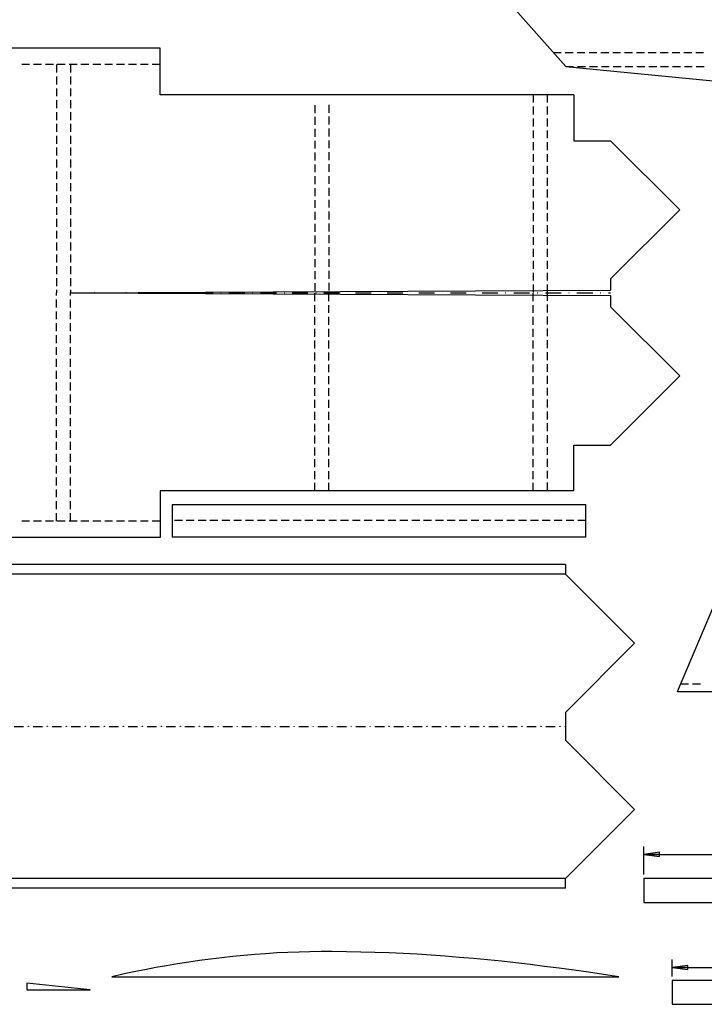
# Model space of a CAD drawing. Header units: feet. Extents: x 165 to 14477, y 395 to 10932.
# Tile 2 of 5: x 4717 to 8323, y 395 to 5584. Entities that reach past the tile are written whole.
import ezdxf

# ---------------------------------------------------------------- set-up
doc = ezdxf.new("R2010")
doc.units = ezdxf.units.FT
doc.header["$MEASUREMENT"] = 0

msp = doc.modelspace()

# ---------------------------------------------------------------- linework, layer by layer
at = {"color": 7}
for p, q in [((7009.8, 5995.7), (7593.3, 5338.3)), ((5456.7, 5433.9), (3238.4, 5433.9)), ((5456.7, 5188.8), (5456.7, 5433.9)), ((7593.3, 5338.3), (9386.5, 5162.7)), ((7636.1, 5188.8), (5456.7, 5188.8)), ((7636.1, 5188.8), (7636.1, 4946.5)), ((7636.1, 4946.5), (7668.9, 4946.5)), ((7668.9, 4946.5), (7829.5, 4946.5)), ((7829.5, 4946.5), (8195.1, 4582.6)), ((7829.5, 4218), (8195.1, 4582.6)), ((7829.5, 4218), (7829.5, 4159.1)), ((4985.5, 4144.7), (7829.5, 4159.1)), ((8181.8, 2044.2), (9092.5, 4192.5)), ((4985.5, 4144.7), (5068.8, 4144.7)), ((4985.5, 4144.7), (7829.5, 4130.8)), ((5110, 4145.2), (5111.1, 4145.2)), ((5110, 4144.1), (5110, 4145.2)), ((5111.1, 4144.1), (5110, 4144.1)), ((5111.1, 4145.2), (5111.1, 4144.1)), ((5152.2, 4144.7), (5235.5, 4144.7)), ((5276.7, 4145.2), (5277.8, 4145.2)), ((5276.7, 4144.1), (5276.7, 4145.2)), ((5277.8, 4144.1), (5276.7, 4144.1)), ((5277.8, 4145.2), (5277.8, 4144.1)), ((5318.9, 4144.7), (5402.3, 4144.7)), ((5443.4, 4145.2), (5444.5, 4145.2)), ((5443.4, 4144.1), (5443.4, 4145.2)), ((5444.5, 4144.1), (5443.4, 4144.1)), ((5444.5, 4145.2), (5444.5, 4144.1)), ((5485.6, 4144.7), (5569, 4144.7)), ((5610.1, 4145.2), (5611.2, 4145.2)), ((5610.1, 4144.1), (5610.1, 4145.2)), ((5611.2, 4144.1), (5610.1, 4144.1)), ((5611.2, 4145.2), (5611.2, 4144.1)), ((5652.3, 4144.7), (5735.7, 4144.7)), ((5776.8, 4145.2), (5777.9, 4145.2)), ((5776.8, 4144.1), (5776.8, 4145.2)), ((5777.9, 4144.1), (5776.8, 4144.1)), ((5777.9, 4145.2), (5777.9, 4144.1)), ((5819, 4144.7), (5902.4, 4144.7)), ((5943.5, 4145.2), (5944.6, 4145.2)), ((5943.5, 4144.1), (5943.5, 4145.2)), ((5944.6, 4144.1), (5943.5, 4144.1)), ((5944.6, 4145.2), (5944.6, 4144.1)), ((5985.7, 4144.7), (6069.1, 4144.7)), ((6110.2, 4145.2), (6111.3, 4145.2)), ((6110.2, 4144.1), (6110.2, 4145.2)), ((6111.3, 4144.1), (6110.2, 4144.1)), ((6111.3, 4145.2), (6111.3, 4144.1)), ((6152.4, 4144.7), (6235.8, 4144.7)), ((6276.9, 4145.2), (6278, 4145.2)), ((6276.9, 4144.1), (6276.9, 4145.2)), ((6278, 4144.1), (6276.9, 4144.1)), ((6278, 4145.2), (6278, 4144.1)), ((6319.1, 4144.7), (6402.5, 4144.7)), ((6443.6, 4145.2), (6444.7, 4145.2)), ((6443.6, 4144.1), (6443.6, 4145.2)), ((6444.7, 4144.1), (6443.6, 4144.1)), ((6444.7, 4145.2), (6444.7, 4144.1)), ((6485.8, 4144.7), (6569.2, 4144.7)), ((6610.3, 4145.2), (6611.4, 4145.2)), ((6610.3, 4144.1), (6610.3, 4145.2)), ((6611.4, 4144.1), (6610.3, 4144.1)), ((6611.4, 4145.2), (6611.4, 4144.1)), ((6652.5, 4144.7), (6735.9, 4144.7)), ((6777, 4145.2), (6778.1, 4145.2)), ((6777, 4144.1), (6777, 4145.2)), ((6778.1, 4144.1), (6777, 4144.1)), ((6778.1, 4145.2), (6778.1, 4144.1)), ((6819.2, 4144.7), (6902.6, 4144.7)), ((6943.7, 4145.2), (6944.8, 4145.2)), ((6943.7, 4144.1), (6943.7, 4145.2)), ((6944.8, 4144.1), (6943.7, 4144.1)), ((6944.8, 4145.2), (6944.8, 4144.1)), ((6985.9, 4144.7), (7069.3, 4144.7)), ((7110.4, 4145.2), (7111.5, 4145.2)), ((7110.4, 4144.1), (7110.4, 4145.2)), ((7111.5, 4144.1), (7110.4, 4144.1)), ((7111.5, 4145.2), (7111.5, 4144.1)), ((7152.6, 4144.7), (7236, 4144.7)), ((7277.1, 4145.2), (7278.2, 4145.2)), ((7277.1, 4144.1), (7277.1, 4145.2)), ((7278.2, 4144.1), (7277.1, 4144.1)), ((7278.2, 4145.2), (7278.2, 4144.1)), ((7319.4, 4144.7), (7402.7, 4144.7)), ((7443.8, 4145.2), (7444.9, 4145.2)), ((7443.8, 4144.1), (7443.8, 4145.2)), ((7444.9, 4144.1), (7443.8, 4144.1)), ((7444.9, 4145.2), (7444.9, 4144.1)), ((7486.1, 4144.7), (7569.4, 4144.7)), ((7610.5, 4145.2), (7611.6, 4145.2)), ((7610.5, 4144.1), (7610.5, 4145.2)), ((7611.6, 4144.1), (7610.5, 4144.1)), ((7611.6, 4145.2), (7611.6, 4144.1)), ((7652.8, 4144.7), (7736.1, 4144.7)), ((7777.2, 4145.2), (7778.3, 4145.2)), ((7777.2, 4144.1), (7777.2, 4145.2)), ((7778.3, 4144.1), (7777.2, 4144.1)), ((7778.3, 4145.2), (7778.3, 4144.1)), ((7819.5, 4144.7), (7829.5, 4144.7)), ((7829.5, 4130.8), (7829.5, 4071.3)), ((7829.5, 4071.3), (8195.1, 3707.4)), ((7829.5, 3342.8), (8195.1, 3707.4)), ((7636.1, 3342.8), (7668.9, 3342.8)), ((7636.1, 3101.1), (7636.1, 3342.8)), ((7668.9, 3342.8), (7829.5, 3342.8)), ((5456.7, 3101.1), (5456.7, 2856)), ((7636.1, 3101.1), (5456.7, 3101.1)), ((5520.1, 3029.4), (5520.1, 2857.7)), ((5520.1, 3029.4), (7699.4, 3029.4)), ((7699.4, 2857.7), (7699.4, 3029.4)), ((5456.7, 2856), (3238.4, 2856)), ((7699.4, 2857.7), (5520.1, 2857.7)), ((7591.6, 2712.7), (1011.3, 2712.7)), ((7591.6, 2712.7), (7591.6, 2662.7)), ((7591.6, 2662.7), (7955.6, 2298.1)), ((7591.6, 1933.6), (7955.6, 2298.1)), ((8181.8, 2044.2), (8681.3, 2044.2)), ((7591.6, 1933.6), (7591.6, 1786.9)), ((7591.6, 1786.9), (7955.6, 1422.4)), ((7591.6, 1057.9), (7955.6, 1422.4)), ((8004.5, 1080.1), (8004.5, 1227.4)), ((8087.9, 1196.8), (8004.5, 1185.7)), ((8087.9, 1196.8), (8004.5, 1185.7)), ((8087.9, 1175.1), (8087.9, 1196.8)), ((8087.9, 1175.1), (8087.9, 1196.8)), ((8087.9, 1185.7), (8004.5, 1185.7)), ((8004.5, 1185.7), (8087.9, 1175.1)), ((8004.5, 1185.7), (8087.9, 1185.7)), ((8004.5, 1185.7), (8087.9, 1175.1)), ((8087.9, 1185.7), (8614.1, 1185.7)), ((8087.9, 1185.7), (8087.9, 1185.7)), ((7591.6, 1007.9), (7591.6, 1057.9)), ((7591.6, 1007.9), (1011.3, 1007.9)), ((5665.1, 626.1), (5607.3, 617.8)), ((5722.9, 633.9), (5665.1, 626.1)), ((5781.2, 641.1), (5722.9, 633.9)), ((5839, 647.2), (5781.2, 641.1)), ((5897.4, 652.8), (5839, 647.2)), ((5955.7, 657.8), (5897.4, 652.8)), ((6013.5, 662.2), (5955.7, 657.8)), ((6071.8, 666.1), (6013.5, 662.2)), ((6130.2, 668.9), (6071.8, 666.1)), ((6188.5, 671.1), (6130.2, 668.9)), ((6246.3, 672.8), (6188.5, 671.1)), ((6304.7, 673.3), (6246.3, 672.8)), ((6363, 673.3), (6304.7, 673.3)), ((6438.6, 672.2), (6363, 673.3)), ((6513.6, 671.1), (6438.6, 672.2)), ((6588.6, 668.9), (6513.6, 671.1)), ((6663.1, 666.1), (6588.6, 668.9)), ((6737, 662.8), (6663.1, 666.1)), ((6811.5, 658.9), (6737, 662.8)), ((6885.4, 653.9), (6811.5, 658.9)), ((6958.7, 648.9), (6885.4, 653.9)), ((7032.6, 642.8), (6958.7, 648.9)), ((7107.1, 636.7), (7032.6, 642.8)), ((7181, 629.4), (7107.1, 636.7)), ((7256, 622.2), (7181, 629.4)), ((8154, 542.8), (8154, 631.7)), ((5375.6, 577.8), (5318.3, 566.1)), ((5433.4, 588.9), (5375.6, 577.8)), ((5491.2, 598.9), (5433.4, 588.9)), ((5549, 608.9), (5491.2, 598.9)), ((5607.3, 617.8), (5549, 608.9)), ((7331, 613.9), (7256, 622.2)), ((7406, 605), (7331, 613.9)), ((7482.2, 595.5), (7406, 605)), ((7558.9, 586.1), (7482.2, 595.5)), ((7636.1, 575.5), (7558.9, 586.1)), ((7713.9, 564.4), (7636.1, 575.5)), ((8237.3, 600.5), (8154, 590)), ((8237.3, 600.5), (8154, 590)), ((8237.3, 590), (8154, 590)), ((8154, 590), (8237.3, 578.9)), ((8154, 590), (8237.3, 590)), ((8154, 590), (8237.3, 578.9)), ((8237.3, 578.9), (8237.3, 600.5)), ((8237.3, 578.9), (8237.3, 600.5)), ((8237.3, 590), (8898.6, 590)), ((8237.3, 590), (8237.3, 590)), ((5260.6, 553.9), (5203.3, 541.1)), ((5203.3, 541.1), (7872.8, 541.1)), ((5318.3, 566.1), (5260.6, 553.9)), ((7792.8, 553.3), (7713.9, 564.4)), ((7872.8, 541.1), (7792.8, 553.3)), ((5087.7, 471.1), (4754.9, 506.6)), ((4754.9, 506.6), (4754.9, 471.1)), ((4754.9, 471.1), (5087.7, 471.1))]:
    msp.add_line(p, q, dxfattribs=at)
at = {"color": 5}
for p, q in [((7528.3, 5411.6), (7570, 5411.6)), ((7591.1, 5411.6), (7632.8, 5411.6)), ((7653.3, 5411.6), (7695, 5411.6)), ((7716.1, 5411.6), (7757.8, 5411.6)), ((7778.3, 5411.6), (7820, 5411.6)), ((7841.1, 5411.6), (7882.8, 5411.6)), ((7903.4, 5411.6), (7945.1, 5411.6)), ((7966.2, 5411.6), (8007.8, 5411.6)), ((8028.4, 5411.6), (8070.1, 5411.6)), ((8091.2, 5411.6), (8132.9, 5411.6)), ((8153.4, 5411.6), (8195.1, 5411.6)), ((8216.2, 5411.6), (8257.9, 5411.6)), ((8278.5, 5411.6), (8320.1, 5411.6)), ((7593.3, 5338.3), (7635, 5338.3)), ((7656.1, 5338.3), (7697.8, 5338.3)), ((7718.3, 5338.3), (7760, 5338.3)), ((7781.1, 5338.3), (7822.8, 5338.3)), ((7843.4, 5338.3), (7885, 5338.3)), ((7906.2, 5338.3), (7947.8, 5338.3)), ((7968.4, 5338.3), (8010.1, 5338.3)), ((8031.2, 5338.3), (8072.9, 5338.3)), ((8093.4, 5338.3), (8135.1, 5338.3)), ((8156.2, 5338.3), (8197.9, 5338.3)), ((8218.4, 5338.3), (8260.1, 5338.3)), ((8281.2, 5338.3), (8322.9, 5338.3)), ((4687.6, 1860.3), (4737.7, 1860.3)), ((4762.1, 1860.8), (4763.2, 1860.8)), ((4762.1, 1859.7), (4762.1, 1860.8)), ((4763.2, 1859.7), (4762.1, 1859.7)), ((4763.2, 1860.8), (4763.2, 1859.7)), ((4787.7, 1860.3), (4837.7, 1860.3)), ((4862.1, 1860.8), (4863.2, 1860.8)), ((4862.1, 1859.7), (4862.1, 1860.8)), ((4863.2, 1859.7), (4862.1, 1859.7)), ((4863.2, 1860.8), (4863.2, 1859.7)), ((4887.7, 1860.3), (4937.7, 1860.3)), ((4962.2, 1860.8), (4963.3, 1860.8)), ((4962.2, 1859.7), (4962.2, 1860.8)), ((4963.3, 1859.7), (4962.2, 1859.7)), ((4963.3, 1860.8), (4963.3, 1859.7)), ((4987.7, 1860.3), (5037.7, 1860.3)), ((5062.2, 1860.8), (5063.3, 1860.8)), ((5062.2, 1859.7), (5062.2, 1860.8)), ((5063.3, 1859.7), (5062.2, 1859.7)), ((5063.3, 1860.8), (5063.3, 1859.7)), ((5087.7, 1860.3), (5137.7, 1860.3)), ((5162.2, 1860.8), (5163.3, 1860.8)), ((5162.2, 1859.7), (5162.2, 1860.8)), ((5163.3, 1859.7), (5162.2, 1859.7)), ((5163.3, 1860.8), (5163.3, 1859.7)), ((5187.8, 1860.3), (5237.8, 1860.3)), ((5262.2, 1860.8), (5263.3, 1860.8)), ((5262.2, 1859.7), (5262.2, 1860.8)), ((5263.3, 1859.7), (5262.2, 1859.7)), ((5263.3, 1860.8), (5263.3, 1859.7)), ((5287.8, 1860.3), (5337.8, 1860.3)), ((5362.2, 1860.8), (5363.4, 1860.8)), ((5362.2, 1859.7), (5362.2, 1860.8)), ((5363.4, 1859.7), (5362.2, 1859.7)), ((5363.4, 1860.8), (5363.4, 1859.7)), ((5387.8, 1860.3), (5437.8, 1860.3)), ((5462.3, 1860.8), (5463.4, 1860.8)), ((5462.3, 1859.7), (5462.3, 1860.8)), ((5463.4, 1859.7), (5462.3, 1859.7)), ((5463.4, 1860.8), (5463.4, 1859.7)), ((5487.8, 1860.3), (5537.8, 1860.3)), ((5562.3, 1860.8), (5563.4, 1860.8)), ((5562.3, 1859.7), (5562.3, 1860.8)), ((5563.4, 1859.7), (5562.3, 1859.7)), ((5563.4, 1860.8), (5563.4, 1859.7)), ((5587.8, 1860.3), (5637.9, 1860.3)), ((5662.3, 1860.8), (5663.4, 1860.8)), ((5662.3, 1859.7), (5662.3, 1860.8)), ((5663.4, 1859.7), (5662.3, 1859.7)), ((5663.4, 1860.8), (5663.4, 1859.7)), ((5687.9, 1860.3), (5737.9, 1860.3)), ((5762.3, 1860.8), (5763.4, 1860.8)), ((5762.3, 1859.7), (5762.3, 1860.8)), ((5763.4, 1859.7), (5762.3, 1859.7)), ((5763.4, 1860.8), (5763.4, 1859.7)), ((5787.9, 1860.3), (5837.9, 1860.3)), ((5862.4, 1860.8), (5863.5, 1860.8)), ((5862.4, 1859.7), (5862.4, 1860.8)), ((5863.5, 1859.7), (5862.4, 1859.7)), ((5863.5, 1860.8), (5863.5, 1859.7)), ((5887.9, 1860.3), (5937.9, 1860.3)), ((5962.4, 1860.8), (5963.5, 1860.8)), ((5962.4, 1859.7), (5962.4, 1860.8)), ((5963.5, 1859.7), (5962.4, 1859.7)), ((5963.5, 1860.8), (5963.5, 1859.7)), ((5987.9, 1860.3), (6038, 1860.3)), ((6062.4, 1860.8), (6063.5, 1860.8)), ((6062.4, 1859.7), (6062.4, 1860.8)), ((6063.5, 1859.7), (6062.4, 1859.7)), ((6063.5, 1860.8), (6063.5, 1859.7)), ((6088, 1860.3), (6138, 1860.3)), ((6162.4, 1860.8), (6163.5, 1860.8)), ((6162.4, 1859.7), (6162.4, 1860.8)), ((6163.5, 1859.7), (6162.4, 1859.7)), ((6163.5, 1860.8), (6163.5, 1859.7)), ((6188, 1860.3), (6238, 1860.3)), ((6262.4, 1860.8), (6263.6, 1860.8)), ((6262.4, 1859.7), (6262.4, 1860.8)), ((6263.6, 1859.7), (6262.4, 1859.7)), ((6263.6, 1860.8), (6263.6, 1859.7)), ((6288, 1860.3), (6338, 1860.3)), ((6362.5, 1860.8), (6363.6, 1860.8)), ((6362.5, 1859.7), (6362.5, 1860.8)), ((6363.6, 1859.7), (6362.5, 1859.7)), ((6363.6, 1860.8), (6363.6, 1859.7)), ((6388, 1860.3), (6438, 1860.3)), ((6462.5, 1860.8), (6463.6, 1860.8)), ((6462.5, 1859.7), (6462.5, 1860.8)), ((6463.6, 1859.7), (6462.5, 1859.7)), ((6463.6, 1860.8), (6463.6, 1859.7)), ((6488.1, 1860.3), (6538.1, 1860.3)), ((6562.5, 1860.8), (6563.6, 1860.8)), ((6562.5, 1859.7), (6562.5, 1860.8)), ((6563.6, 1859.7), (6562.5, 1859.7)), ((6563.6, 1860.8), (6563.6, 1859.7)), ((6588.1, 1860.3), (6638.1, 1860.3)), ((6662.5, 1860.8), (6663.6, 1860.8)), ((6662.5, 1859.7), (6662.5, 1860.8)), ((6663.6, 1859.7), (6662.5, 1859.7)), ((6663.6, 1860.8), (6663.6, 1859.7)), ((6688.1, 1860.3), (6738.1, 1860.3)), ((6762.6, 1860.8), (6763.7, 1860.8)), ((6762.6, 1859.7), (6762.6, 1860.8)), ((6763.7, 1859.7), (6762.6, 1859.7)), ((6763.7, 1860.8), (6763.7, 1859.7)), ((6788.1, 1860.3), (6838.1, 1860.3)), ((6862.6, 1860.8), (6863.7, 1860.8)), ((6862.6, 1859.7), (6862.6, 1860.8)), ((6863.7, 1859.7), (6862.6, 1859.7)), ((6863.7, 1860.8), (6863.7, 1859.7)), ((6888.1, 1860.3), (6938.2, 1860.3)), ((6962.6, 1860.8), (6963.7, 1860.8)), ((6962.6, 1859.7), (6962.6, 1860.8)), ((6963.7, 1859.7), (6962.6, 1859.7)), ((6963.7, 1860.8), (6963.7, 1859.7)), ((6988.2, 1860.3), (7038.2, 1860.3)), ((7062.6, 1860.8), (7063.7, 1860.8)), ((7062.6, 1859.7), (7062.6, 1860.8)), ((7063.7, 1859.7), (7062.6, 1859.7)), ((7063.7, 1860.8), (7063.7, 1859.7)), ((7088.2, 1860.3), (7138.2, 1860.3)), ((7162.7, 1860.8), (7163.8, 1860.8)), ((7162.7, 1859.7), (7162.7, 1860.8)), ((7163.8, 1859.7), (7162.7, 1859.7)), ((7163.8, 1860.8), (7163.8, 1859.7)), ((7188.2, 1860.3), (7238.2, 1860.3)), ((7262.7, 1860.8), (7263.8, 1860.8)), ((7262.7, 1859.7), (7262.7, 1860.8)), ((7263.8, 1859.7), (7262.7, 1859.7)), ((7263.8, 1860.8), (7263.8, 1859.7)), ((7288.2, 1860.3), (7338.2, 1860.3)), ((7362.7, 1860.8), (7363.8, 1860.8)), ((7362.7, 1859.7), (7362.7, 1860.8)), ((7363.8, 1859.7), (7362.7, 1859.7)), ((7363.8, 1860.8), (7363.8, 1859.7)), ((7388.3, 1860.3), (7438.3, 1860.3)), ((7462.7, 1860.8), (7463.8, 1860.8)), ((7462.7, 1859.7), (7462.7, 1860.8)), ((7463.8, 1859.7), (7462.7, 1859.7)), ((7463.8, 1860.8), (7463.8, 1859.7)), ((7488.3, 1860.3), (7538.3, 1860.3)), ((7562.7, 1860.8), (7563.9, 1860.8)), ((7562.7, 1859.7), (7562.7, 1860.8)), ((7563.9, 1859.7), (7562.7, 1859.7)), ((7563.9, 1860.8), (7563.9, 1859.7)), ((7588.3, 1860.3), (7591.6, 1860.3)), ((9336.5, 1059), (8004.5, 1059)), ((8004.5, 1059), (8004.5, 932.3)), ((8004.5, 932.3), (9310.4, 932.3)), ((9756, 521.6), (8154, 521.6)), ((8154, 521.6), (8154, 395.5)), ((8154, 395.5), (9756, 395.5))]:
    msp.add_line(p, q, dxfattribs=at)
at = {"color": 82}
for p, q in [((4769.3, 5347.2), (4727.7, 5347.2)), ((4831.6, 5347.2), (4789.9, 5347.2)), ((4894.4, 5347.2), (4852.7, 5347.2)), ((4956.6, 5347.2), (4914.9, 5347.2)), ((5019.4, 5347.2), (4977.7, 5347.2)), ((5081.6, 5347.2), (5039.9, 5347.2)), ((5144.4, 5347.2), (5102.7, 5347.2)), ((5206.7, 5347.2), (5165, 5347.2)), ((5269.4, 5347.2), (5227.8, 5347.2)), ((5331.7, 5347.2), (5290, 5347.2)), ((5394.5, 5347.2), (5352.8, 5347.2)), ((5456.7, 5347.2), (5415, 5347.2)), ((4769.3, 2942.2), (4727.7, 2942.2)), ((4831.6, 2942.2), (4789.9, 2942.2)), ((4894.4, 2942.2), (4852.7, 2942.2)), ((4956.6, 2942.2), (4914.9, 2942.2)), ((5019.4, 2942.2), (4977.7, 2942.2)), ((5081.6, 2942.2), (5039.9, 2942.2)), ((5144.4, 2942.2), (5102.7, 2942.2)), ((5206.7, 2942.2), (5165, 2942.2)), ((5269.4, 2942.2), (5227.8, 2942.2)), ((5331.7, 2942.2), (5290, 2942.2)), ((5394.5, 2942.2), (5352.8, 2942.2)), ((5456.7, 2942.2), (5415, 2942.2)), ((5574, 2944.4), (5532.3, 2944.4)), ((5636.2, 2944.4), (5594.5, 2944.4)), ((5699, 2944.4), (5657.3, 2944.4)), ((5761.2, 2944.4), (5719.5, 2944.4)), ((5824, 2944.4), (5782.3, 2944.4)), ((5886.3, 2944.4), (5844.6, 2944.4)), ((5949, 2944.4), (5907.4, 2944.4)), ((6011.3, 2944.4), (5969.6, 2944.4)), ((6074.1, 2944.4), (6032.4, 2944.4)), ((6136.3, 2944.4), (6094.6, 2944.4)), ((6199.1, 2944.4), (6157.4, 2944.4)), ((6261.3, 2944.4), (6219.7, 2944.4)), ((6324.1, 2944.4), (6282.5, 2944.4)), ((6386.4, 2944.4), (6344.7, 2944.4)), ((6449.2, 2944.4), (6407.5, 2944.4)), ((6511.4, 2944.4), (6469.7, 2944.4)), ((6574.2, 2944.4), (6532.5, 2944.4)), ((6636.4, 2944.4), (6594.7, 2944.4)), ((6699.2, 2944.4), (6657.5, 2944.4)), ((6761.4, 2944.4), (6719.8, 2944.4)), ((6824.2, 2944.4), (6782.6, 2944.4)), ((6886.5, 2944.4), (6844.8, 2944.4)), ((6949.3, 2944.4), (6907.6, 2944.4)), ((7011.5, 2944.4), (6969.8, 2944.4)), ((7074.3, 2944.4), (7032.6, 2944.4)), ((7136.5, 2944.4), (7094.9, 2944.4)), ((7199.3, 2944.4), (7157.7, 2944.4)), ((7261.6, 2944.4), (7219.9, 2944.4)), ((7324.4, 2944.4), (7282.7, 2944.4)), ((7386.6, 2944.4), (7344.9, 2944.4)), ((7449.4, 2944.4), (7407.7, 2944.4)), ((7511.6, 2944.4), (7469.9, 2944.4)), ((7574.4, 2944.4), (7532.7, 2944.4)), ((7636.6, 2944.4), (7595, 2944.4)), ((7699.4, 2944.4), (7657.8, 2944.4)), ((7591.6, 2662.7), (965.7, 2662.7)), ((8199, 2084.2), (8240.7, 2084.2)), ((8261.2, 2084.2), (8302.9, 2084.2)), ((7591.6, 1057.9), (965.7, 1057.9))]:
    msp.add_line(p, q, dxfattribs=at)
at = {"color": 1}
for p, q in [((4911.6, 5347.2), (4911.6, 5305.5)), ((4985.5, 5347.2), (4985.5, 5305.5)), ((4911.6, 5284.9), (4911.6, 5243.3)), ((4985.5, 5284.9), (4985.5, 5243.3)), ((4911.6, 5222.1), (4911.6, 5180.5)), ((4985.5, 5222.1), (4985.5, 5180.5)), ((7421.6, 5188.8), (7421.6, 5147.1)), ((7494.9, 5188.8), (7494.9, 5147.1)), ((4911.6, 5159.9), (4911.6, 5118.2)), ((4985.5, 5159.9), (4985.5, 5118.2)), ((4911.6, 5097.1), (4911.6, 5055.4)), ((4985.5, 5097.1), (4985.5, 5055.4)), ((6272.4, 5133.8), (6272.4, 5092.1)), ((6345.8, 5135.5), (6345.8, 5093.8)), ((7421.6, 5126), (7421.6, 5084.3)), ((7494.9, 5126), (7494.9, 5084.3)), ((4911.6, 5034.9), (4911.6, 4993.2)), ((4985.5, 5034.9), (4985.5, 4993.2)), ((6272.4, 5071.6), (6272.4, 5029.9)), ((6345.8, 5073.2), (6345.8, 5031.5)), ((7421.6, 5063.8), (7421.6, 5022.1)), ((7494.9, 5063.8), (7494.9, 5022.1)), ((6272.4, 5008.8), (6272.4, 4967.1)), ((6345.8, 5010.4), (6345.8, 4968.8)), ((7421.6, 5001), (7421.6, 4959.3)), ((7494.9, 5001), (7494.9, 4959.3)), ((4911.6, 4972.1), (4911.6, 4930.4)), ((4985.5, 4972.1), (4985.5, 4930.4)), ((6272.4, 4946.5), (6272.4, 4904.8)), ((6345.8, 4948.2), (6345.8, 4906.5)), ((7421.6, 4938.7), (7421.6, 4897.1)), ((7494.9, 4938.7), (7494.9, 4897.1)), ((4911.6, 4909.8), (4911.6, 4868.2)), ((4985.5, 4909.8), (4985.5, 4868.2)), ((6272.4, 4883.7), (6272.4, 4842.1)), ((6345.8, 4885.4), (6345.8, 4843.7)), ((4911.6, 4847.1), (4911.6, 4805.4)), ((4985.5, 4847.1), (4985.5, 4805.4)), ((7421.6, 4876), (7421.6, 4834.3)), ((7494.9, 4876), (7494.9, 4834.3)), ((4911.6, 4784.8), (4911.6, 4743.1)), ((4985.5, 4784.8), (4985.5, 4743.1)), ((6272.4, 4821.5), (6272.4, 4779.8)), ((6345.8, 4823.2), (6345.8, 4781.5)), ((7421.6, 4813.7), (7421.6, 4772)), ((7494.9, 4813.7), (7494.9, 4772)), ((4911.6, 4722), (4911.6, 4680.4)), ((4985.5, 4722), (4985.5, 4680.4)), ((6272.4, 4758.7), (6272.4, 4717)), ((6345.8, 4760.4), (6345.8, 4718.7)), ((7421.6, 4750.9), (7421.6, 4709.2)), ((7494.9, 4750.9), (7494.9, 4709.2)), ((6272.4, 4696.5), (6272.4, 4654.8)), ((6345.8, 4698.1), (6345.8, 4656.5)), ((7421.6, 4688.7), (7421.6, 4647)), ((7494.9, 4688.7), (7494.9, 4647)), ((4911.6, 4659.8), (4911.6, 4618.1)), ((4985.5, 4659.8), (4985.5, 4618.1)), ((6272.4, 4633.7), (6272.4, 4592)), ((6345.8, 4635.3), (6345.8, 4593.7)), ((7421.6, 4625.9), (7421.6, 4584.2)), ((7494.9, 4625.9), (7494.9, 4584.2)), ((4911.6, 4597), (4911.6, 4555.3)), ((4985.5, 4597), (4985.5, 4555.3)), ((6272.4, 4571.4), (6272.4, 4529.8)), ((6345.8, 4573.1), (6345.8, 4531.4)), ((4911.6, 4534.8), (4911.6, 4493.1)), ((4985.5, 4534.8), (4985.5, 4493.1)), ((7421.6, 4563.7), (7421.6, 4522)), ((7494.9, 4563.7), (7494.9, 4522)), ((4911.6, 4472), (4911.6, 4430.3)), ((4985.5, 4472), (4985.5, 4430.3)), ((6272.4, 4508.6), (6272.4, 4467)), ((6345.8, 4510.3), (6345.8, 4468.6)), ((7421.6, 4500.9), (7421.6, 4459.2)), ((7494.9, 4500.9), (7494.9, 4459.2)), ((6272.4, 4446.4), (6272.4, 4404.7)), ((6345.8, 4448.1), (6345.8, 4406.4)), ((7421.6, 4438.6), (7421.6, 4397)), ((7494.9, 4438.6), (7494.9, 4397)), ((4911.6, 4409.7), (4911.6, 4368.1)), ((4985.5, 4409.7), (4985.5, 4368.1)), ((6272.4, 4383.6), (6272.4, 4341.9)), ((6345.8, 4385.3), (6345.8, 4343.6)), ((7421.6, 4375.8), (7421.6, 4334.2)), ((7494.9, 4375.8), (7494.9, 4334.2)), ((4911.6, 4346.9), (4911.6, 4305.3)), ((4985.5, 4346.9), (4985.5, 4305.3)), ((6272.4, 4321.4), (6272.4, 4279.7)), ((6345.8, 4323), (6345.8, 4281.4)), ((7421.6, 4313.6), (7421.6, 4271.9)), ((7494.9, 4313.6), (7494.9, 4271.9)), ((4911.6, 4284.7), (4911.6, 4243)), ((4985.5, 4284.7), (4985.5, 4243)), ((6272.4, 4258.6), (6272.4, 4216.9)), ((6345.8, 4260.3), (6345.8, 4218.6)), ((4911.6, 4221.9), (4911.6, 4180.2)), ((4985.5, 4221.9), (4985.5, 4180.2)), ((7421.6, 4250.8), (7421.6, 4209.1)), ((7494.9, 4250.8), (7494.9, 4209.1)), ((4911.6, 4159.7), (4911.6, 4144.7)), ((4985.5, 4159.7), (4985.5, 4144.7)), ((6272.4, 4196.4), (6272.4, 4154.7)), ((6345.8, 4198), (6345.8, 4156.3)), ((7421.6, 4188.6), (7421.6, 4146.9)), ((7494.9, 4188.6), (7494.9, 4146.9)), ((4911.6, 4130.2), (4911.6, 4144.7)), ((4911.6, 4067.4), (4911.6, 4109.1)), ((4985.5, 4130.2), (4985.5, 4144.7)), ((4985.5, 4067.4), (4985.5, 4109.1)), ((6272.4, 4101.3), (6272.4, 4143)), ((6345.8, 4101.3), (6345.8, 4143)), ((7421.6, 4101.3), (7421.6, 4143)), ((7494.9, 4144.7), (7494.9, 4103)), ((6272.4, 4038.5), (6272.4, 4080.2)), ((6345.8, 4038.5), (6345.8, 4080.2)), ((7421.6, 4038.5), (7421.6, 4080.2)), ((7494.9, 4082.4), (7494.9, 4040.8)), ((4911.6, 4005.2), (4911.6, 4046.9)), ((4985.5, 4005.2), (4985.5, 4046.9)), ((6272.4, 3976.3), (6272.4, 4018)), ((6345.8, 3976.3), (6345.8, 4018)), ((7421.6, 3976.3), (7421.6, 4018)), ((7494.9, 4019.6), (7494.9, 3978)), ((4911.6, 3942.4), (4911.6, 3984.1)), ((4985.5, 3942.4), (4985.5, 3984.1)), ((6272.4, 3913.5), (6272.4, 3955.2)), ((6345.8, 3913.5), (6345.8, 3955.2)), ((7421.6, 3913.5), (7421.6, 3955.2)), ((7494.9, 3957.4), (7494.9, 3915.7)), ((4911.6, 3880.2), (4911.6, 3921.8)), ((4985.5, 3880.2), (4985.5, 3921.8)), ((6272.4, 3851.3), (6272.4, 3893)), ((6345.8, 3851.3), (6345.8, 3893)), ((7421.6, 3851.3), (7421.6, 3893)), ((7494.9, 3894.6), (7494.9, 3852.9)), ((4911.6, 3817.4), (4911.6, 3859.1)), ((4985.5, 3817.4), (4985.5, 3859.1)), ((4911.6, 3755.1), (4911.6, 3796.8)), ((4985.5, 3755.1), (4985.5, 3796.8)), ((6272.4, 3788.5), (6272.4, 3830.2)), ((6345.8, 3788.5), (6345.8, 3830.2)), ((7421.6, 3788.5), (7421.6, 3830.2)), ((7494.9, 3832.4), (7494.9, 3790.7)), ((6272.4, 3726.2), (6272.4, 3767.9)), ((6345.8, 3726.2), (6345.8, 3767.9)), ((7421.6, 3726.2), (7421.6, 3767.9)), ((7494.9, 3769.6), (7494.9, 3727.9)), ((4911.6, 3692.4), (4911.6, 3734)), ((4985.5, 3692.4), (4985.5, 3734)), ((6272.4, 3663.5), (6272.4, 3705.1)), ((6345.8, 3663.5), (6345.8, 3705.1)), ((7421.6, 3663.5), (7421.6, 3705.1)), ((7494.9, 3707.4), (7494.9, 3665.7)), ((4911.6, 3630.1), (4911.6, 3671.8)), ((4985.5, 3630.1), (4985.5, 3671.8)), ((6272.4, 3601.2), (6272.4, 3642.9)), ((6345.8, 3601.2), (6345.8, 3642.9)), ((7421.6, 3601.2), (7421.6, 3642.9)), ((7494.9, 3644.6), (7494.9, 3602.9)), ((4911.6, 3567.3), (4911.6, 3609)), ((4985.5, 3567.3), (4985.5, 3609)), ((7494.9, 3582.3), (7494.9, 3540.6)), ((4911.6, 3505.1), (4911.6, 3546.8)), ((4985.5, 3505.1), (4985.5, 3546.8)), ((6272.4, 3538.4), (6272.4, 3580.1)), ((6345.8, 3538.4), (6345.8, 3580.1)), ((7421.6, 3538.4), (7421.6, 3580.1)), ((4911.6, 3442.3), (4911.6, 3484)), ((4985.5, 3442.3), (4985.5, 3484)), ((6272.4, 3476.2), (6272.4, 3517.9)), ((6345.8, 3476.2), (6345.8, 3517.9)), ((7421.6, 3476.2), (7421.6, 3517.9)), ((7494.9, 3519.5), (7494.9, 3477.9)), ((6272.4, 3413.4), (6272.4, 3455.1)), ((6345.8, 3413.4), (6345.8, 3455.1)), ((7421.6, 3413.4), (7421.6, 3455.1)), ((7494.9, 3457.3), (7494.9, 3415.6)), ((4911.6, 3380.1), (4911.6, 3421.7)), ((4985.5, 3380.1), (4985.5, 3421.7)), ((6272.4, 3351.2), (6272.4, 3392.8)), ((6345.8, 3351.2), (6345.8, 3392.8)), ((7421.6, 3351.2), (7421.6, 3392.8)), ((7494.9, 3394.5), (7494.9, 3352.8)), ((4911.6, 3317.3), (4911.6, 3358.9)), ((4985.5, 3317.3), (4985.5, 3358.9)), ((6272.4, 3288.4), (6272.4, 3330)), ((6345.8, 3288.4), (6345.8, 3330)), ((7421.6, 3288.4), (7421.6, 3330)), ((7494.9, 3332.3), (7494.9, 3290.6)), ((4911.6, 3255), (4911.6, 3296.7)), ((4985.5, 3255), (4985.5, 3296.7)), ((7494.9, 3269.5), (7494.9, 3227.8)), ((4911.6, 3192.2), (4911.6, 3233.9)), ((4985.5, 3192.2), (4985.5, 3233.9)), ((6272.4, 3226.1), (6272.4, 3267.8)), ((6345.8, 3226.1), (6345.8, 3267.8)), ((7421.6, 3226.1), (7421.6, 3267.8)), ((4911.6, 3130), (4911.6, 3171.7)), ((4985.5, 3130), (4985.5, 3171.7)), ((6272.4, 3163.3), (6272.4, 3205)), ((6345.8, 3163.3), (6345.8, 3205)), ((7421.6, 3163.3), (7421.6, 3205)), ((7494.9, 3207.2), (7494.9, 3165.6)), ((6272.4, 3101.1), (6272.4, 3142.8)), ((6345.8, 3101.1), (6345.8, 3142.8)), ((7421.6, 3101.1), (7421.6, 3142.8)), ((7494.9, 3144.4), (7494.9, 3102.8)), ((4911.6, 3067.2), (4911.6, 3108.9)), ((4985.5, 3067.2), (4985.5, 3108.9)), ((4911.6, 3005), (4911.6, 3046.6)), ((4985.5, 3005), (4985.5, 3046.6)), ((4911.6, 2942.2), (4911.6, 2983.9)), ((4985.5, 2942.2), (4985.5, 2983.9))]:
    msp.add_line(p, q, dxfattribs=at)

doc.saveas('drawing.dxf')
